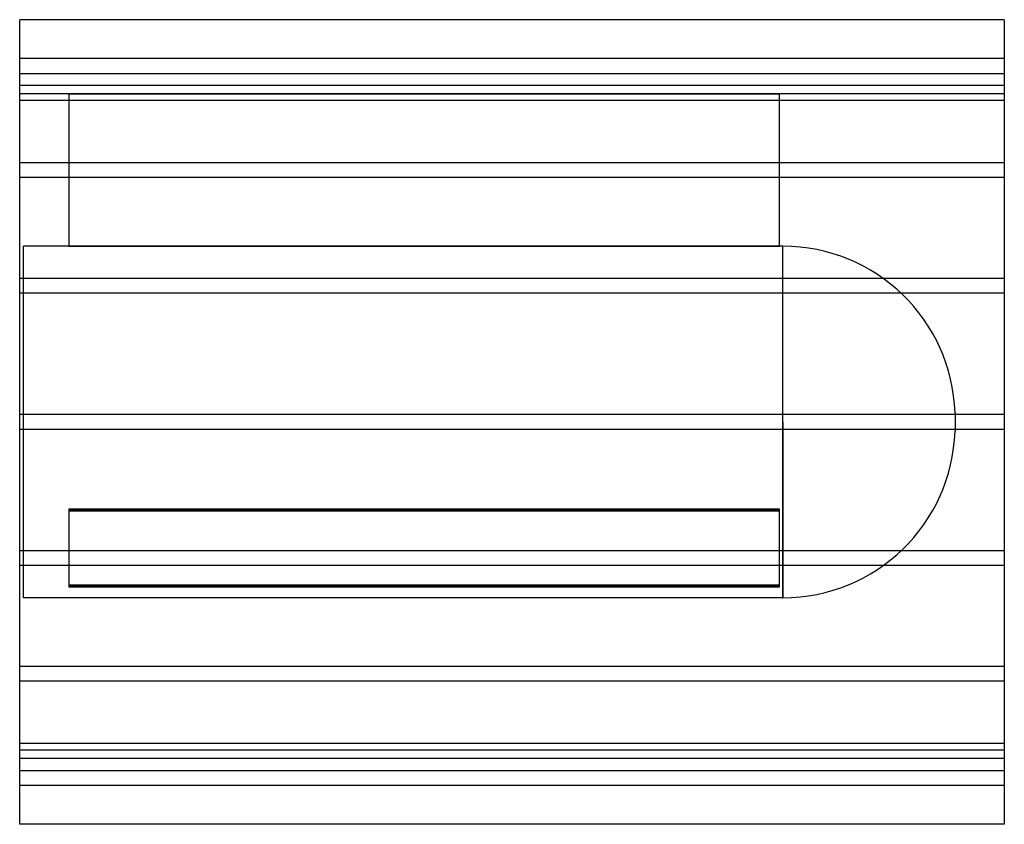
# Model space of a CAD drawing. Header units: millimetres. Extents: x -532 to 532, y -435 to 435.
import ezdxf

# ---------------------------------------------------------------- set-up
doc = ezdxf.new("R2010")
doc.units = ezdxf.units.MM
doc.layers.add('HIDDEN', color=7, linetype='Continuous')
doc.layers.add('THICK', color=7, linetype='Continuous')

msp = doc.modelspace()

# ---------------------------------------------------------------- linework, layer by layer
at = {"layer": 'HIDDEN'}
for p, q in [((532.5, 393), (-532.5, 393)), ((-532.5, 377), (532.5, 377)), ((532.5, 363.7), (-532.5, 363.7)), ((532.5, 363.7), (-532.5, 363.7)), ((-479.3, 355), (-532.5, 355)), ((-479.3, 355), (289.2, 355)), ((289.2, 355), (-479.3, 355)), ((-479.3, 355), (-479.3, 190)), ((-479.3, 355), (-479.3, 355)), ((289.2, 190), (289.2, 355)), ((289.2, 355), (289.2, 355)), ((532.5, 355), (289.2, 355)), ((532.5, 347.7), (-532.5, 347.7)), ((532.5, 347.7), (-532.5, 347.7)), ((532.5, 280.2), (-532.5, 280.2)), ((532.5, 280.2), (-532.5, 280.2)), ((532.5, 264.2), (-532.5, 264.2)), ((532.5, 264.2), (-532.5, 264.2)), ((-528.5, 0), (-528.5, 190)), ((-479.3, 190), (-528.5, 190)), ((289.2, 190), (-479.3, 190)), ((-479.3, 190), (289.2, 190)), ((293.1, 190), (289.2, 190)), ((293.1, 0), (293.1, 190)), ((532.5, 155.3), (-532.5, 155.3)), ((532.5, 155.3), (-532.5, 155.3)), ((532.5, 139.3), (-532.5, 139.3)), ((532.5, 139.3), (-532.5, 139.3)), ((532.5, 8), (-532.5, 8)), ((532.5, 8), (-532.5, 8)), ((293.1, 0), (293.1, -190)), ((479.2, 9.9), (479.2, 0)), ((532.5, -8), (-532.5, -8)), ((532.5, -8), (-532.5, -8)), ((-528.5, -190), (-528.5, 0)), ((293.1, -190), (293.1, 0)), ((479.2, 0), (479.2, -9.9)), ((-479.3, -94.1), (289.2, -94.1)), ((289.2, -94.1), (-479.3, -94.1)), ((-479.3, -94.1), (-479.3, -176.6)), ((289.2, -176.6), (289.2, -94.1)), ((289.2, -95.9), (-479.3, -95.9)), ((-479.3, -95.9), (289.2, -95.9)), ((532.5, -139.3), (-532.5, -139.3)), ((532.5, -139.3), (-532.5, -139.3)), ((532.5, -155.3), (-532.5, -155.3)), ((532.5, -155.3), (-532.5, -155.3)), ((289.2, -176.6), (-479.3, -176.6)), ((-479.3, -176.6), (289.2, -176.6)), ((-479.3, -178.4), (289.2, -178.4)), ((289.2, -178.4), (-479.3, -178.4)), ((-479.3, -176.6), (-479.3, -178.4)), ((289.2, -178.4), (289.2, -176.6)), ((293.1, -190), (-528.5, -190)), ((532.5, -264.2), (-532.5, -264.2)), ((532.5, -264.2), (-532.5, -264.2)), ((532.5, -280.2), (-532.5, -280.2)), ((532.5, -280.2), (-532.5, -280.2)), ((532.5, -347.7), (-532.5, -347.7)), ((532.5, -347.7), (-532.5, -347.7)), ((532.5, -355), (-532.5, -355)), ((532.5, -363.7), (-532.5, -363.7)), ((532.5, -363.7), (-532.5, -363.7)), ((-532.5, -377), (532.5, -377)), ((532.5, -393), (-532.5, -393))]:
    msp.add_line(p, q, dxfattribs=at)
for centre, start, end in [((293.1, 3.8), 1.8779, 90), ((293.1, -3.8), 270, 358.1221)]:
    msp.add_arc(centre, 186.2, start, end, dxfattribs=at)
at = {"layer": 'THICK'}
for p, q in [((-532.5, 0), (-532.5, 435)), ((532.5, 435), (-532.5, 435)), ((532.5, 435), (532.5, 0)), ((532.5, 0), (532.5, -435)), ((-532.5, -435), (-532.5, 0)), ((532.5, -435), (-532.5, -435))]:
    msp.add_line(p, q, dxfattribs=at)

doc.saveas('drawing.dxf')
